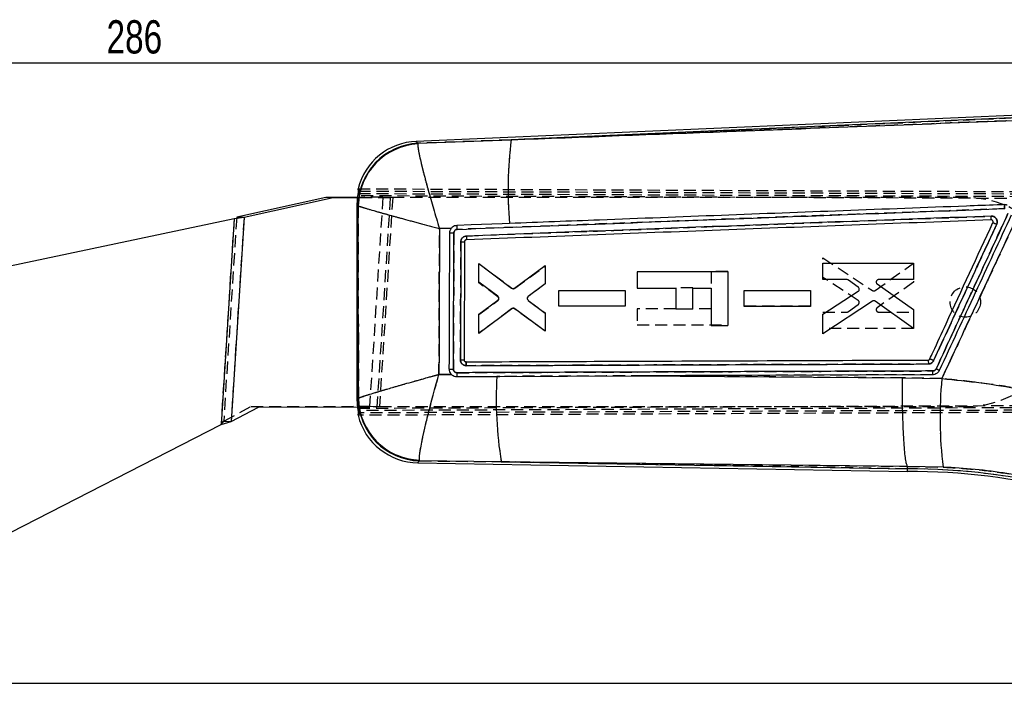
# Model space of a CAD drawing. Extents: x 30 to 387, y 19 to 288.
# Tile 9 of 12: x 203 to 307, y 218 to 288. Entities that reach past the tile are written whole.
import ezdxf

# ---------------------------------------------------------------- set-up
doc = ezdxf.new("R2010")
doc.units = 0
doc.linetypes.add('HIDDEN', pattern=[1.905, 1.27, -0.635])
doc.layers.get('0').update_dxf_attribs({"linetype": 'CONTINUOUS'})
doc.styles.add('SLDTEXTSTYLE0', font='TXT', dxfattribs={"width": 0.75})
doc.dimstyles.new('SLDDIMSTYLE0', dxfattribs={"dimtxt": 3.5, "dimasz": 3.302, "dimexe": 0, "dimexo": 0.0625, "dimgap": 0.875, "dimtad": 1, "dimdec": 0, "dimrnd": 1e-09, "dimzin": 12, "dimtxsty": 'SLDTEXTSTYLE0', "dimsah": 1, "dimcen": 0.09, "dimazin": 3, "dimtfac": 1, "dimtdec": 0, "dimtofl": 0, "dimtmove": 0, "dimatfit": 3, "dimtolj": 1, "dimtzin": 12})
doc.dimstyles.new('SLDDIMSTYLE1', dxfattribs={"dimtxt": 3.5, "dimasz": 3.302, "dimexe": 0, "dimexo": 0.0625, "dimgap": 0.875, "dimtad": 1, "dimdec": 0, "dimrnd": 1e-09, "dimzin": 12, "dimtxsty": 'SLDTEXTSTYLE0', "dimsah": 1, "dimcen": 0.09, "dimazin": 3, "dimtfac": 1, "dimtofl": 0, "dimtmove": 0, "dimatfit": 3, "dimtolj": 1, "dimtzin": 12})

# ---------------------------------------------------------------- blocks, each defined once
blk = doc.blocks.new('_D')
at = {"color": 179, "linetype": 'CONTINUOUS'}
for p, q in [((70.04, 246.75), (70.04, 284.24)), ((356.29, 256.31), (356.29, 284.24)), ((356.29, 283.24), (70.04, 283.24))]:
    blk.add_line(p, q, dxfattribs=at)
for points in [[(70.04, 283.24), (73.34, 282.74), (73.34, 283.75)], [(356.29, 283.24), (352.98, 283.75), (352.98, 282.74)]]:
    blk.add_solid(points, dxfattribs=at)
at = {"color": 179, "linetype": 'CONTINUOUS', "insert": (212.11, 287.76, 0.1), "char_height": 3.5, "attachment_point": 1, "style": 'SLDTEXTSTYLE0'}
blk.add_mtext('286', dxfattribs=at)
blk = doc.blocks.new('_D_1')
at = {"color": 179, "linetype": 'CONTINUOUS'}
for p, q in [((315.35, 278.02), (373.61, 278.02)), ((372.61, 278.02), (372.61, 217.96)), ((194.92, 217.96), (373.61, 217.96))]:
    blk.add_line(p, q, dxfattribs=at)
for points in [[(372.61, 278.02), (372.1, 274.72), (373.12, 274.72)], [(372.61, 217.96), (373.12, 221.26), (372.1, 221.26)]]:
    blk.add_solid(points, dxfattribs=at)
at = {"color": 179, "linetype": 'CONTINUOUS', "insert": (368.1, 241.35, 0.1), "char_height": 3.5, "attachment_point": 1, "rotation": 90, "style": 'SLDTEXTSTYLE0'}
blk.add_mtext('60', dxfattribs=at)

msp = doc.modelspace()

# ---------------------------------------------------------------- linework, layer by layer
at = {"color": 7, "linetype": 'CONTINUOUS'}
for p, q in [((312.8157, 277.984), (244.6955, 275.0098)), ((312.8275, 277.7139), (254.7068, 275.1763)), ((244.8897, 274.805), (244.8793, 274.7468)), ((244.8897, 274.805), (254.7068, 275.1763)), ((238.6345, 269.7735), (238.5843, 270.0251)), ((235.198, 269.1085), (225.8085, 267.029)), ((235.9729, 269.0592), (226.5834, 266.9797)), ((238.5601, 269.1161), (235.198, 269.1085)), ((235.9729, 269.0592), (235.198, 269.1085)), ((238.5564, 269.065), (235.9729, 269.0592)), ((238.5019, 268.3177), (238.5717, 269.275)), ((238.5989, 268.2335), (238.5019, 268.3177)), ((238.5019, 247.8688), (238.5019, 268.3177)), ((238.6119, 268.2179), (238.5989, 268.2335)), ((225.5386, 266.863), (181.2014, 257.4669)), ((225.5386, 266.863), (224.1597, 245.1945)), ((226.5834, 266.9797), (225.2176, 245.5174)), ((226.5834, 266.9797), (225.5386, 266.863)), ((226.5834, 266.9797), (225.8085, 267.029)), ((248.4234, 265.8754), (247.1559, 265.822)), ((248.624, 251.0242), (248.6741, 265.3797)), ((249.7877, 264.4401), (249.7423, 252.0073)), ((251.3011, 260.1777), (251.3015, 262.1378)), ((251.3015, 262.1378), (254.7459, 259.5695)), ((255.0475, 259.5681), (258.2755, 261.9278)), ((258.2755, 261.9278), (258.2751, 260.003)), ((277.5039, 261.2827), (267.964, 261.2827)), ((267.964, 261.2827), (267.964, 259.5688)), ((277.5039, 261.2827), (277.5039, 255.6404)), ((287.5182, 260.4562), (287.5185, 262.1929)), ((287.5185, 262.1929), (297.0584, 262.1947)), ((297.0584, 262.1947), (297.0581, 260.4581)), ((253.3037, 258.7038), (251.3011, 260.1777)), ((290.0506, 260.4567), (287.5182, 260.4562)), ((291.2427, 259.6476), (290.1996, 260.4082)), ((297.0581, 260.4581), (293.3782, 260.4574)), ((258.2751, 260.003), (256.4962, 258.6732)), ((259.7289, 257.6448), (259.7292, 259.3112)), ((259.7292, 259.3112), (266.7033, 259.3125)), ((266.7033, 259.3125), (266.703, 257.6462)), ((267.964, 259.5688), (272.0531, 259.5688)), ((272.0531, 259.5688), (272.0531, 257.3703)), ((273.821, 257.3703), (273.821, 259.5688)), ((273.821, 259.5688), (275.7501, 259.5688)), ((275.7501, 259.5688), (275.7501, 255.6404)), ((279.2438, 257.6409), (279.2441, 259.3073)), ((279.2441, 259.3073), (286.2183, 259.3086)), ((286.2183, 259.3086), (286.218, 257.6422)), ((287.5176, 256.8047), (291.2316, 259.2281)), ((293.2312, 259.9953), (297.0575, 257.2977)), ((251.3005, 256.829), (253.3029, 258.2926)), ((256.495, 258.2655), (258.2745, 256.9354)), ((292.7413, 258.1912), (287.5172, 254.7412)), ((297.0571, 255.3036), (293.0284, 258.1858)), ((254.7813, 257.394), (251.3002, 254.7981)), ((258.2742, 255.0462), (255.0832, 257.3949)), ((266.703, 257.6462), (259.7289, 257.6448)), ((272.0531, 257.3703), (273.821, 257.3703)), ((286.218, 257.6422), (279.2438, 257.6409)), ((297.0575, 257.2977), (297.0571, 255.3036)), ((251.3002, 254.7981), (251.3005, 256.829)), ((258.2745, 256.9354), (258.2742, 255.0462)), ((287.5172, 254.7412), (287.5176, 256.8047)), ((275.7501, 255.6404), (277.5039, 255.6404)), ((249.9278, 251.8035), (249.9472, 251.8026)), ((247.102, 250.4818), (248.4248, 250.4715)), ((253.1931, 250.2677), (253.4971, 250.2689)), ((253.4971, 250.2689), (267.7934, 250.3252)), ((267.7934, 250.3252), (295.8871, 250.107)), ((295.8871, 250.107), (300.036, 250.033)), ((238.5019, 247.8688), (238.6006, 247.9568)), ((238.5703, 246.9206), (238.5019, 247.8688)), ((238.6006, 247.9568), (238.6168, 247.9776)), ((225.2176, 245.5174), (228.0912, 247.0447)), ((228.0912, 247.0447), (238.5597, 247.0681)), ((238.5814, 246.1704), (238.6323, 246.4221)), ((192.2031, 228.8332), (224.1597, 245.1945)), ((224.1597, 245.1945), (225.2176, 245.5174)), ((244.8681, 241.1687), (296.4193, 240.2689)), ((245.0634, 241.3803), (245.0464, 241.4561)), ((253.6556, 241.2858), (245.0634, 241.3803)), ((253.6556, 241.2858), (296.4217, 240.5393)), ((296.4193, 240.2699), (296.4217, 240.5393)), ((296.4217, 240.5393), (296.4239, 240.7933)), ((296.4239, 240.7933), (296.4235, 240.7942)), ((300.1674, 240.718), (296.4239, 240.7933))]:
    msp.add_line(p, q, dxfattribs=at)
at = {"color": 7, "linetype": 'HIDDEN'}
for p, q in [((254.7068, 275.1763), (312.8275, 277.7139)), ((244.8897, 274.805), (244.8793, 274.7468)), ((254.7068, 275.1763), (244.8897, 274.805)), ((238.5019, 268.3177), (238.6132, 269.525)), ((238.5843, 270.0251), (325.5628, 269.6456)), ((238.6132, 269.525), (325.4498, 269.1461)), ((238.6345, 269.7735), (326.0294, 269.4197)), ((241.9728, 269.0726), (238.5564, 269.065)), ((241.1979, 269.122), (238.5601, 269.1161)), ((325.9167, 268.9214), (238.5717, 269.275)), ((241.1979, 269.122), (239.7979, 247.122)), ((241.9728, 269.0726), (240.5728, 247.0726)), ((242.2337, 269.0978), (240.8337, 247.0978)), ((241.9728, 269.0726), (241.1979, 269.122)), ((242.2337, 269.0978), (241.1979, 269.122)), ((242.2337, 269.0978), (241.1979, 269.122)), ((242.2337, 269.0978), (241.9728, 269.0726)), ((302.5058, 269.0978), (242.2337, 269.0978)), ((238.5989, 268.2335), (238.6119, 268.2179)), ((225.5386, 266.863), (224.1597, 245.1945)), ((225.8085, 267.029), (224.4427, 245.5667)), ((226.5834, 266.9797), (225.2176, 245.5174)), ((305.2311, 266.7758), (305.2227, 266.7455)), ((305.2235, 266.7455), (305.2227, 266.7455)), ((305.3524, 266.7037), (305.2925, 266.7355)), ((247.1559, 265.822), (248.4234, 265.8754)), ((287.5172, 262.7544), (292.7413, 259.3044)), ((287.5176, 260.6908), (287.5172, 262.7544)), ((251.3005, 260.1165), (251.3002, 262.1475)), ((251.3002, 262.1475), (254.7813, 259.5515)), ((255.0832, 259.5506), (258.2742, 261.8994)), ((258.2742, 261.8994), (258.2745, 260.0101)), ((275.7501, 261.3252), (275.7501, 259.5714)), ((277.5039, 261.3252), (275.7501, 261.3252)), ((277.5039, 261.3252), (277.5039, 261.2884)), ((293.0284, 259.3097), (297.0571, 262.1919)), ((297.0571, 262.1919), (297.0575, 260.1978)), ((291.2316, 258.2675), (287.5176, 260.6908)), ((297.0575, 260.1978), (293.2312, 257.5003)), ((253.3029, 258.6529), (251.3005, 260.1165)), ((258.2745, 260.0101), (256.495, 258.6801)), ((259.7289, 259.3207), (266.703, 259.3194)), ((259.7292, 257.6543), (259.7289, 259.3207)), ((266.703, 259.3194), (266.7033, 257.653)), ((272.0531, 259.5952), (272.0531, 259.5696)), ((273.821, 259.5952), (272.0531, 259.5952)), ((273.821, 259.5696), (273.821, 259.5952)), ((279.2441, 257.6582), (279.2438, 259.3246)), ((279.2438, 259.3246), (286.218, 259.3233)), ((286.218, 259.3233), (286.2183, 257.657)), ((251.3011, 256.7678), (253.3037, 258.2418)), ((256.4962, 258.2724), (258.2751, 256.9425)), ((254.7459, 257.376), (251.3015, 254.8078)), ((258.2755, 255.0178), (255.0475, 257.3774)), ((266.7033, 257.653), (259.7292, 257.6543)), ((267.964, 257.3967), (267.964, 255.6828)), ((272.0531, 257.3967), (267.964, 257.3967)), ((275.7501, 257.3967), (273.821, 257.3967)), ((286.2183, 257.657), (279.2441, 257.6582)), ((287.5185, 255.3026), (287.5182, 257.0393)), ((287.5182, 257.0393), (290.0506, 257.0388)), ((290.1996, 257.0874), (291.2427, 257.8479)), ((293.3782, 257.0382), (297.0581, 257.0375)), ((297.0581, 257.0375), (297.0584, 255.3009)), ((251.3015, 254.8078), (251.3011, 256.7678)), ((258.2751, 256.9425), (258.2755, 255.0178)), ((267.964, 255.6828), (277.5039, 255.6828)), ((297.0584, 255.3009), (287.5185, 255.3026)), ((298.5914, 251.9896), (298.5959, 251.9754)), ((249.9278, 251.8035), (249.9472, 251.8026)), ((298.6172, 251.7324), (298.6198, 251.574)), ((248.4248, 250.4715), (247.102, 250.4818)), ((253.4971, 250.2689), (253.1931, 250.2677)), ((300.036, 250.033), (295.8871, 250.107)), ((238.6115, 246.6705), (238.5019, 247.8688)), ((238.6168, 247.9776), (238.6006, 247.9568)), ((224.4427, 245.5667), (227.3163, 247.0941)), ((227.3163, 247.0941), (239.7979, 247.122)), ((228.0912, 247.0447), (227.3163, 247.0941)), ((238.5597, 247.0681), (240.5728, 247.0726)), ((238.5703, 246.9206), (341.7961, 247.3384)), ((341.6944, 247.1203), (238.6115, 246.6705)), ((342.1124, 246.8409), (238.6323, 246.4221)), ((239.7979, 247.122), (240.8337, 247.0978)), ((239.7979, 247.122), (240.5728, 247.0726)), ((239.7979, 247.122), (240.8337, 247.0978)), ((240.5728, 247.0726), (240.8337, 247.0978)), ((240.8337, 247.0978), (302.5058, 247.0978)), ((342.0113, 246.6217), (238.5814, 246.1704)), ((224.1597, 245.1945), (224.4427, 245.5667)), ((224.4427, 245.5667), (225.2176, 245.5174)), ((245.0634, 241.3803), (245.0464, 241.4561)), ((245.0634, 241.3803), (253.6556, 241.2858)), ((296.4217, 240.5393), (253.6556, 241.2858)), ((296.4235, 240.7942), (296.4239, 240.7933)), ((296.4239, 240.7933), (300.1674, 240.718))]:
    msp.add_line(p, q, dxfattribs=at)
at = {"color": 8, "linetype": 'CONTINUOUS', "flags": 128}
for points in [[(244.6955, 275.0098), (244.717, 274.987), (244.8897, 274.805)], [(245.0634, 241.3803), (244.8898, 241.1923), (244.8681, 241.1687)]]:
    msp.add_lwpolyline(points, dxfattribs=at)
at = {"color": 7, "linetype": 'HIDDEN', "flags": 128}
for points in [[(244.8897, 274.805), (244.717, 274.987), (244.6955, 275.0098)], [(295.8871, 250.107), (277.6599, 250.2495), (267.7934, 250.3252)], [(244.8681, 241.1687), (244.8898, 241.1923), (245.0634, 241.3803)], [(253.6556, 241.2858), (268.8807, 241.1107), (296.4235, 240.7942)]]:
    msp.add_lwpolyline(points, dxfattribs=at)
at = {"color": 7, "linetype": 'CONTINUOUS', "flags": 128}
for points in [[(254.5329, 266.3655), (253.7402, 266.3352), (250.5007, 266.2114), (248.9873, 266.1535)], [(248.9681, 250.2508), (249.73, 250.2539), (253.1931, 250.2677)], [(299.0728, 250.4435), (274.0197, 250.3493), (267.7934, 250.3252)], [(296.4235, 240.7942), (268.8807, 241.1107), (253.6556, 241.2858)]]:
    msp.add_lwpolyline(points, dxfattribs=at)
at = {"color": 7, "linetype": 'HIDDEN'}
msp.add_circle((302.5058, 258.0978), 1.6, dxfattribs=at)
at = {"color": 7, "linetype": 'CONTINUOUS'}
for centre, radius, start, end in [((244.9832, 268.4186), 6.5975, 92.111236, 165.890041), ((245.2224, 268.1896), 6.6237, 92.879889, 179.620085), ((245.2505, 268.1179), 6.6393, 93.204672, 179.136422), ((296.6418, 269.9413), 42.2605, 172.884301, 184.853843), ((248.8299, 313.397), 48.0175, 269.30079, 269.814182), ((249.6102, 295.0629), 30.6232, 269.619673, 270.332121), ((290.4769, 233.396), 20.4688, 64.869948, 66.084082), ((248.6778, 290.9262), 39.902, 269.301818, 269.92278), ((297.622, 250.7373), 1.4803, 348.553628, 3.964798), ((293.3039, 237.6356), 14.7503, 63.990977, 65.455512), ((294.9541, 247.9154), 41.8272, 176.77603, 189.119841), ((342.7728, 245.9772), 42.9289, 174.578669, 187.036924), ((245.2247, 248.0026), 6.6243, 180.395693, 268.604319), ((245.2586, 248.0955), 6.6428, 181.016802, 268.170094), ((244.9832, 247.7652), 6.5975, 193.965721, 269.350224), ((296.4165, 170.8578), 69.6815, 76, 89.995785), ((296.4165, 170.8578), 69.4111, 76, 90)]:
    msp.add_arc(centre, radius, start, end, dxfattribs=at)
at = {"color": 7, "linetype": 'HIDDEN'}
for centre, radius, start, end in [((245.2224, 268.1896), 6.6237, 92.879889, 179.620085), ((245.2505, 268.1179), 6.6393, 93.204672, 179.136422), ((296.6418, 269.9413), 42.2605, 172.884301, 184.853843), ((302.5058, 258.0978), 11, 270, 90), ((248.7246, 311.3586), 45.978, 269.401025, 269.937183), ((249.8567, 299.7704), 35.3303, 269.270549, 269.888068), ((290.7059, 234.0239), 19.802, 64.698323, 65.953293), ((248.4937, 264.5173), 13.4937, 268.717088, 270.553423), ((297.6222, 250.7374), 1.4801, 348.546388, 3.959161), ((293.2302, 237.4419), 14.9567, 64.062675, 65.506963), ((294.9541, 247.9154), 41.8272, 176.77603, 189.119841), ((342.7728, 245.9772), 42.9289, 174.578669, 187.036924), ((245.2247, 248.0026), 6.6243, 180.395693, 268.604319), ((245.2586, 248.0955), 6.6428, 181.016802, 268.170094), ((296.4165, 170.8578), 69.6815, 76, 89.995785)]:
    msp.add_arc(centre, radius, start, end, dxfattribs=at)
at = {"color": 7, "linetype": 'CONTINUOUS'}
for points, knots in [([(254.7068, 275.1763), (262.2713, 275.4659), (280.2837, 276.1555), (298.2968, 276.8462), (308.7451, 277.2467)], [0, 0, 0, 0, 0.41995869, 1, 1, 1, 1]), ([(244.8793, 274.7468), (244.8776, 274.6611), (244.8741, 274.4896), (244.978, 273.8131), (245.2136, 272.7315), (245.5864, 271.2606), (245.9922, 269.7598), (246.5134, 267.9384), (246.9331, 266.544), (247.1539, 265.8283), (247.1559, 265.822)], [0, 0, 0, 0, 0.10641098, 0.21283001, 0.41883488, 0.54509778, 0.67138375, 0.83080293, 0.99851567, 1, 1, 1, 1]), ([(238.5717, 269.275), (238.5801, 269.3316), (238.5968, 269.4449), (238.6194, 269.5955), (238.6345, 269.7085), (238.6381, 269.7618), (238.6353, 269.7708), (238.6345, 269.7735)], [0, 0, 0, 0, 0.22771556, 0.45546614, 0.68193202, 0.90468632, 1, 1, 1, 1]), ([(238.6168, 247.9776), (238.6159, 251.3249), (238.6141, 258.0717), (238.6126, 264.8184), (238.6119, 268.2179)], [0, 0, 0, 0, 0.49613132, 1, 1, 1, 1]), ([(238.6119, 268.2179), (238.671, 268.1956), (238.7892, 268.1508), (239.37, 267.9711), (240.3662, 267.6819), (241.7719, 267.2871), (243.2311, 266.8836), (245.0298, 266.393), (246.4272, 266.017), (247.1495, 265.8237), (247.1559, 265.822)], [0, 0, 0, 0, 0.1064104, 0.2128288, 0.41883351, 0.54509648, 0.67138233, 0.83080162, 0.998516, 1, 1, 1, 1]), ([(249.0277, 265.7466), (259.4128, 266.1417), (278.6203, 266.8725), (297.8287, 267.5987), (306.6515, 267.9323)], [0, 0, 0, 0, 0.54067907, 1, 1, 1, 1]), ([(306.6119, 268.3471), (306.3594, 268.3375), (305.0269, 268.287), (299.3749, 268.0727), (285.4231, 267.5432), (269.3958, 266.9331), (257.6883, 266.486), (254.5329, 266.3655)], [0, 0, 0, 0, 0.01454482, 0.07675076, 0.32557461, 0.81822566, 1, 1, 1, 1]), ([(306.9995, 267.4099), (305.738, 264.6837), (303.2151, 259.2314), (300.6925, 253.7791), (299.4311, 251.053)], [0, 0, 0, 0, 0.500012, 1, 1, 1, 1]), ([(300.036, 250.033), (300.4239, 250.8644), (302.0942, 254.4444), (304.9429, 260.5556), (307.4022, 265.8362), (308.581, 268.3671)], [0, 0, 0, 0, 0.13605582, 0.58592319, 1, 1, 1, 1]), ([(306.9119, 268.2983), (306.8917, 268.3054), (306.7956, 268.3392), (306.6929, 268.3436), (306.6119, 268.3471)], [0, 0, 0, 0, 0.21042242, 1, 1, 1, 1]), ([(306.6119, 268.3471), (306.6152, 268.3403), (306.6221, 268.3264), (306.6337, 268.2323), (306.6445, 268.0947), (306.6492, 267.9864), (306.6515, 267.9323)], [0, 0, 0, 0, 0.2370093, 0.49133902, 0.74567229, 1, 1, 1, 1]), ([(305.2235, 266.7455), (296.0166, 266.3961), (277.6028, 265.6974), (259.1899, 264.9942), (249.9834, 264.6426)], [0, 0, 0, 0, 0.50000008, 1, 1, 1, 1]), ([(305.2333, 267.1421), (296.0182, 266.7937), (277.6041, 266.0973), (259.1909, 265.3969), (249.9923, 265.0469)], [0, 0, 0, 0, 0.50043862, 1, 1, 1, 1]), ([(298.7749, 252.1073), (298.8886, 252.3529), (299.457, 253.5811), (301.6708, 258.3643), (303.771, 262.9018), (305.4165, 266.4568)], [0, 0, 0, 0, 0.05135272, 0.25676321, 1, 1, 1, 1]), ([(307.3429, 267.2486), (306.0811, 264.5225), (303.5574, 259.0703), (301.0338, 253.6181), (299.7721, 250.892)], [0, 0, 0, 0, 0.50000003, 1, 1, 1, 1]), ([(305.2227, 266.7455), (305.2257, 266.7515), (305.2318, 266.7636), (305.2367, 266.8549), (305.2377, 266.9856), (305.2348, 267.0899), (305.2333, 267.1421)], [0, 0, 0, 0, 0.25000049, 0.49999882, 0.75000103, 1, 1, 1, 1]), ([(305.2925, 266.7355), (305.2913, 266.7358), (305.2692, 266.7429), (305.2458, 266.7443), (305.2235, 266.7455)], [0, 0, 0, 0, 0.05110714, 1, 1, 1, 1]), ([(305.8103, 266.2795), (305.8133, 266.2864), (305.8437, 266.356), (305.8753, 266.5004), (305.8507, 266.7079), (305.7589, 266.8953), (305.611, 267.0406), (305.4281, 267.1312), (305.2963, 267.1386), (305.2333, 267.1421)], [0, 0, 0, 0, 0.01827113, 0.18445242, 0.35072421, 0.5170031, 0.68139187, 0.84779745, 1, 1, 1, 1]), ([(305.4165, 266.4568), (305.4232, 266.4766), (305.4378, 266.5193), (305.4323, 266.5889), (305.4042, 266.6539), (305.3568, 266.7071), (305.314, 266.726), (305.2925, 266.7355)], [0, 0, 0, 0, 0.18224633, 0.39208291, 0.59353367, 0.79528319, 1, 1, 1, 1]), ([(305.4165, 266.4568), (305.4214, 266.4547), (305.4326, 266.4501), (305.4921, 266.4238), (305.5861, 266.3815), (305.6862, 266.3361), (305.7627, 266.3012), (305.798, 266.2851), (305.8103, 266.2795)], [0, 0, 0, 0, 0.17179831, 0.38665134, 0.60151089, 0.81636134, 0.9362178, 1, 1, 1, 1]), ([(247.1559, 265.822), (247.1474, 263.229), (247.1307, 258.1156), (247.1115, 253.0022), (247.102, 250.4818)], [0, 0, 0, 0, 0.50709758, 1, 1, 1, 1]), ([(248.1916, 251.0272), (248.1927, 251.2978), (248.198, 252.6512), (248.2164, 257.4364), (248.232, 261.9511), (248.2439, 265.3831)], [0, 0, 0, 0, 0.056561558, 0.282807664, 1, 1, 1, 1]), ([(248.2439, 265.3831), (248.2528, 265.4701), (248.2707, 265.6442), (248.3634, 265.8025), (248.4209, 265.8724), (248.4234, 265.8754)], [0, 0, 0, 0, 0.48907685, 0.97814834, 1, 1, 1, 1]), ([(248.9873, 266.1535), (248.905, 266.1424), (248.7362, 266.1195), (248.5449, 266.0059), (248.4546, 265.9089), (248.4234, 265.8754)], [0, 0, 0, 0, 0.38413611, 0.78719358, 1, 1, 1, 1]), ([(248.6741, 265.3797), (248.6754, 265.4013), (248.679, 265.4642), (248.7167, 265.5643), (248.7963, 265.6613), (248.904, 265.7294), (248.9865, 265.7409), (249.0277, 265.7466)], [0, 0, 0, 0, 0.11541883, 0.33658428, 0.55777657, 0.77898856, 1, 1, 1, 1]), ([(249.0281, 265.7467), (249.0256, 265.8), (249.0206, 265.9067), (249.0093, 266.0414), (248.9974, 266.1342), (248.9905, 266.1472), (248.9871, 266.1535)], [0, 0, 0, 0, 0.25253476, 0.50507476, 0.75761192, 1, 1, 1, 1]), ([(299.1695, 251.9273), (300.2762, 254.3193), (302.4897, 259.1034), (304.7034, 263.8874), (305.8103, 266.2795)], [0, 0, 0, 0, 0.49998388, 1, 1, 1, 1]), ([(249.4069, 264.4403), (249.406, 264.1696), (249.4012, 262.8163), (249.3867, 258.6715), (249.3732, 254.7973), (249.3635, 252.0058)], [0, 0, 0, 0, 0.06530134, 0.32650705, 1, 1, 1, 1]), ([(249.9923, 265.0469), (249.9575, 265.0437), (249.8546, 265.0343), (249.6921, 264.9671), (249.5361, 264.8304), (249.4287, 264.6478), (249.4142, 264.5098), (249.4069, 264.4403)], [0, 0, 0, 0, 0.113061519, 0.334204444, 0.555232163, 0.776207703, 1, 1, 1, 1]), ([(249.9834, 264.6426), (249.9607, 264.6395), (249.9151, 264.6331), (249.8556, 264.5955), (249.8115, 264.5419), (249.7906, 264.4867), (249.7884, 264.452), (249.7877, 264.4401)], [0, 0, 0, 0, 0.22113244, 0.44224181, 0.66365589, 0.88556495, 1, 1, 1, 1]), ([(249.9923, 265.0469), (249.994, 264.994), (249.9973, 264.8881), (249.9967, 264.7547), (249.9922, 264.6612), (249.9862, 264.6488), (249.9832, 264.6426)], [0, 0, 0, 0, 0.24999941, 0.50000184, 0.75000059, 1, 1, 1, 1]), ([(290.1996, 260.4082), (290.1749, 260.4231), (290.1288, 260.4508), (290.0754, 260.4549), (290.0506, 260.4567)], [0, 0, 0, 0, 0.53616378, 1, 1, 1, 1]), ([(293.131, 260.2626), (293.1269, 260.2342), (293.1189, 260.1776), (293.1434, 260.0939), (293.1843, 260.0324), (293.2189, 260.005), (293.2312, 259.9953)], [0, 0, 0, 0, 0.2812459, 0.56247495, 0.84432926, 1, 1, 1, 1]), ([(293.3782, 260.4574), (293.3494, 260.4545), (293.2919, 260.4487), (293.216, 260.4044), (293.1578, 260.341), (293.1397, 260.2881), (293.131, 260.2626)], [0, 0, 0, 0, 0.25434149, 0.50874131, 0.76234887, 1, 1, 1, 1]), ([(254.7459, 259.5695), (254.7706, 259.5547), (254.82, 259.525), (254.9072, 259.5151), (254.9862, 259.5301), (255.0291, 259.5567), (255.0475, 259.5681)], [0, 0, 0, 0, 0.266225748, 0.532457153, 0.798850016, 1, 1, 1, 1]), ([(291.2316, 259.2281), (291.2544, 259.246), (291.3013, 259.283), (291.324, 259.3383), (291.3356, 259.3668)], [0, 0, 0, 0, 0.485864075, 1, 1, 1, 1]), ([(291.3356, 259.3668), (291.3414, 259.395), (291.3528, 259.4516), (291.3329, 259.5373), (291.2937, 259.6045), (291.2573, 259.6353), (291.2427, 259.6476)], [0, 0, 0, 0, 0.27270226, 0.54538896, 0.81859997, 1, 1, 1, 1]), ([(253.3029, 258.2926), (253.3244, 258.3121), (253.3674, 258.351), (253.3944, 258.412), (253.4016, 258.447), (253.403, 258.4538)], [0, 0, 0, 0, 0.4462252, 0.89249243, 1, 1, 1, 1]), ([(253.403, 258.4538), (253.4051, 258.4829), (253.4092, 258.541), (253.3783, 258.6245), (253.3376, 258.6767), (253.3094, 258.6993), (253.3037, 258.7038)], [0, 0, 0, 0, 0.30750337, 0.61499367, 0.92298113, 1, 1, 1, 1]), ([(256.3963, 258.4979), (256.3956, 258.476), (256.394, 258.4249), (256.4206, 258.3474), (256.4607, 258.2937), (256.489, 258.2704), (256.495, 258.2655)], [0, 0, 0, 0, 0.24925381, 0.58069534, 0.91225018, 1, 1, 1, 1]), ([(256.4962, 258.6732), (256.4749, 258.6533), (256.4324, 258.6137), (256.4043, 258.5482), (256.398, 258.5088), (256.3963, 258.4979)], [0, 0, 0, 0, 0.419889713, 0.839811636, 1, 1, 1, 1]), ([(293.0284, 258.1858), (293.0034, 258.2002), (292.9534, 258.2288), (292.866, 258.237), (292.7933, 258.2214), (292.7549, 258.1991), (292.7413, 258.1912)], [0, 0, 0, 0, 0.28175482, 0.5635356, 0.84530005, 1, 1, 1, 1]), ([(255.0832, 257.3949), (255.0584, 257.4096), (255.009, 257.439), (254.9219, 257.4483), (254.8428, 257.4328), (254.7999, 257.4058), (254.7813, 257.394)], [0, 0, 0, 0, 0.26532898, 0.5306606, 0.79613615, 1, 1, 1, 1]), ([(249.3635, 252.0058), (249.38, 252.0058), (249.4458, 252.0058), (249.5526, 252.0059), (249.6588, 252.0063), (249.7288, 252.0067), (249.7378, 252.0071), (249.7423, 252.0073)], [0, 0, 0, 0, 0.08152253, 0.32694532, 0.55130044, 0.77565011, 1, 1, 1, 1]), ([(249.3635, 252.0058), (249.3656, 251.969), (249.3715, 251.8637), (249.4346, 251.6972), (249.5624, 251.5406), (249.733, 251.4335), (249.8771, 251.3971), (249.9605, 251.3953), (249.9756, 251.395)], [0, 0, 0, 0, 0.11520333, 0.32968192, 0.54417125, 0.73805962, 0.95271209, 1, 1, 1, 1]), ([(249.7423, 252.0073), (249.7446, 251.9841), (249.7494, 251.9378), (249.7851, 251.8763), (249.8374, 251.8299), (249.8888, 251.8087), (249.9197, 251.8046), (249.9278, 251.8035)], [0, 0, 0, 0, 0.22977129, 0.45955077, 0.68898735, 0.91783929, 1, 1, 1, 1]), ([(249.9472, 251.8026), (250.1198, 251.8033), (251.3726, 251.8083), (256.9463, 251.8306), (272.9883, 251.8939), (287.9503, 251.9499), (298.5914, 251.9896)], [0, 0, 0, 0, 0.01064383, 0.07726344, 0.34374198, 1, 1, 1, 1]), ([(298.5914, 251.9896), (298.6135, 251.9918), (298.6592, 251.9965), (298.72, 252.0316), (298.7572, 252.0727), (298.7712, 252.1002), (298.7749, 252.1073)], [0, 0, 0, 0, 0.28806243, 0.59679114, 0.89556648, 1, 1, 1, 1]), ([(298.5914, 251.9896), (298.5948, 251.9828), (298.6019, 251.9687), (298.6112, 251.8743), (298.6181, 251.7365), (298.6192, 251.6282), (298.6198, 251.574)], [0, 0, 0, 0, 0.2373826, 0.49158874, 0.74579585, 1, 1, 1, 1]), ([(298.6198, 251.574), (298.6438, 251.575), (298.736, 251.5788), (298.8919, 251.6279), (299.0642, 251.7485), (299.1343, 251.8676), (299.1695, 251.9273)], [0, 0, 0, 0, 0.10506357, 0.4029135, 0.70062774, 1, 1, 1, 1]), ([(248.4248, 250.4715), (248.3808, 250.5219), (248.2795, 250.6377), (248.2033, 250.8362), (248.1948, 250.9751), (248.1916, 251.0272)], [0, 0, 0, 0, 0.32432638, 0.7465307, 1, 1, 1, 1]), ([(248.9943, 250.6553), (248.9672, 250.657), (248.8987, 250.6613), (248.7949, 250.7052), (248.7005, 250.7888), (248.6365, 250.8997), (248.6282, 250.983), (248.624, 251.0242)], [0, 0, 0, 0, 0.14063007, 0.35531356, 0.56997387, 0.78713711, 1, 1, 1, 1]), ([(299.0987, 250.8396), (290.6299, 250.8094), (275.0192, 250.7537), (258.3179, 250.691), (250.0852, 250.6595), (248.9943, 250.6553)], [0, 0, 0, 0, 0.50706217, 0.93468409, 1, 1, 1, 1]), ([(249.9756, 251.395), (249.975, 251.4484), (249.9739, 251.5551), (249.9671, 251.6899), (249.9579, 251.7837), (249.9508, 251.7964), (249.9472, 251.8026)], [0, 0, 0, 0, 0.25100582, 0.50201274, 0.75301903, 1, 1, 1, 1]), ([(249.9756, 251.395), (258.0829, 251.4258), (274.2975, 251.4873), (290.5124, 251.5451), (298.6198, 251.574)], [0, 0, 0, 0, 0.499999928, 1, 1, 1, 1]), ([(299.7721, 250.892), (299.7277, 250.8167), (299.639, 250.6659), (299.4209, 250.5127), (299.2222, 250.4496), (299.1042, 250.4448), (299.0728, 250.4435)], [0, 0, 0, 0, 0.29720085, 0.59439576, 0.8918208, 1, 1, 1, 1]), ([(299.4311, 251.053), (299.4244, 251.0397), (299.3989, 250.9897), (299.3323, 250.9162), (299.2227, 250.8523), (299.14, 250.8438), (299.0987, 250.8396)], [0, 0, 0, 0, 0.10722578, 0.40474937, 0.70231231, 1, 1, 1, 1]), ([(238.6168, 247.9776), (238.6737, 248.003), (238.7875, 248.0536), (239.3454, 248.2437), (240.3129, 248.5446), (241.6945, 248.9538), (243.1442, 249.3735), (244.9495, 249.8853), (246.3636, 250.2786), (247.0956, 250.4801), (247.102, 250.4818)], [0, 0, 0, 0, 0.10345952, 0.20692654, 0.41246252, 0.53877582, 0.6651133, 0.82747981, 0.99851034, 1, 1, 1, 1]), ([(245.0464, 241.4561), (245.0411, 241.5446), (245.0304, 241.7216), (245.1086, 242.3981), (245.3087, 243.4775), (245.6402, 244.9518), (246.0097, 246.4672), (246.4938, 248.3192), (246.8905, 249.7442), (247.1002, 250.4755), (247.102, 250.4818)], [0, 0, 0, 0, 0.10345963, 0.20692686, 0.41246297, 0.53877657, 0.6651143, 0.82748067, 0.99851038, 1, 1, 1, 1]), ([(248.4248, 250.4715), (248.478, 250.4272), (248.5981, 250.3272), (248.7933, 250.2596), (248.924, 250.253), (248.9681, 250.2508)], [0, 0, 0, 0, 0.34499464, 0.7787329, 1, 1, 1, 1]), ([(248.9943, 250.6553), (248.9943, 250.6273), (248.9941, 250.5525), (248.9912, 250.4384), (248.9852, 250.3343), (248.9772, 250.2646), (248.9711, 250.2554), (248.9681, 250.2508)], [0, 0, 0, 0, 0.132791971, 0.355320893, 0.571207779, 0.787091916, 1, 1, 1, 1]), ([(296.4235, 240.7942), (296.3892, 240.865), (296.3204, 241.0065), (296.2231, 241.5364), (296.1337, 242.2896), (296.0548, 243.2593), (295.9889, 244.4198), (295.9375, 245.7328), (295.9026, 247.1664), (295.8857, 248.5899), (295.8847, 249.5806), (295.8868, 250.0565), (295.8871, 250.107)], [0, 0, 0, 0, 0.11200755, 0.22401499, 0.33602242, 0.44802977, 0.56003942, 0.67204906, 0.78406266, 0.89607619, 0.98898557, 1, 1, 1, 1]), ([(300.036, 250.033), (301.4227, 249.8959), (304.1962, 249.6217), (308.3589, 248.9564), (312.5128, 248.1186), (315.244, 247.3945), (316.6096, 247.0324)], [0, 0, 0, 0, 0.24768275, 0.49535917, 0.74768134, 1, 1, 1, 1]), ([(238.6323, 246.4221), (238.6336, 246.4312), (238.6363, 246.4495), (238.6255, 246.5427), (238.6069, 246.6734), (238.5868, 246.8074), (238.5745, 246.8918), (238.5703, 246.9206)], [0, 0, 0, 0, 0.2193306, 0.43861643, 0.65939721, 0.88397569, 1, 1, 1, 1]), ([(313.333, 238.7058), (312.272, 238.9679), (310.1502, 239.492), (306.8718, 240.0735), (303.5392, 240.5087), (301.2913, 240.6482), (300.1674, 240.718)], [0, 0, 0, 0, 0.24701694, 0.49403887, 0.74701256, 1, 1, 1, 1])]:
    msp.add_open_spline(points, degree=3, knots=knots, dxfattribs=at)
at = {"color": 7, "linetype": 'HIDDEN'}
for points, knots in [([(308.7451, 277.2467), (298.2968, 276.8462), (280.2837, 276.1555), (262.2713, 275.4659), (254.7068, 275.1763)], [0, 0, 0, 0, 0.58004131, 1, 1, 1, 1]), ([(244.8793, 274.7468), (244.8776, 274.6611), (244.8741, 274.4896), (244.978, 273.8131), (245.2136, 272.7315), (245.5864, 271.2606), (245.9922, 269.7598), (246.5134, 267.9384), (246.9331, 266.544), (247.1539, 265.8283), (247.1559, 265.822)], [0, 0, 0, 0, 0.10641098, 0.21283001, 0.41883488, 0.54509778, 0.67138375, 0.83080293, 0.99851567, 1, 1, 1, 1]), ([(238.6934, 270.0247), (238.6934, 270.0247), (238.6934, 270.0247), (238.6936, 270.0247), (238.6942, 270.0246), (238.6962, 270.0231), (238.6983, 270.0096), (238.6923, 269.9543), (238.6732, 269.8434), (238.6452, 269.6957), (238.6241, 269.5828), (238.6132, 269.525)], [0, 0, 0, 0, 0.000440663, 0.002203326, 0.00925456, 0.037467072, 0.150767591, 0.357678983, 0.565213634, 0.777294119, 1, 1, 1, 1]), ([(238.6119, 268.2179), (238.6126, 264.8184), (238.6141, 258.0717), (238.6159, 251.3249), (238.6168, 247.9776)], [0, 0, 0, 0, 0.50386868, 1, 1, 1, 1]), ([(238.6119, 268.2179), (238.671, 268.1956), (238.7892, 268.1508), (239.37, 267.9711), (240.3662, 267.6819), (241.7719, 267.2871), (243.2311, 266.8836), (245.0298, 266.393), (246.4272, 266.017), (247.1495, 265.8237), (247.1559, 265.822)], [0, 0, 0, 0, 0.1064104, 0.2128288, 0.41883351, 0.54509648, 0.67138233, 0.83080162, 0.998516, 1, 1, 1, 1]), ([(306.6514, 267.9323), (296.2659, 267.5396), (277.0576, 266.8132), (257.8501, 266.0823), (249.0278, 265.7466)], [0, 0, 0, 0, 0.54067987, 1, 1, 1, 1]), ([(299.431, 251.0526), (300.6923, 253.7788), (303.2148, 259.2308), (305.7376, 264.6827), (306.9988, 267.4084)], [0, 0, 0, 0, 0.50004281, 1, 1, 1, 1]), ([(308.581, 268.3671), (307.3717, 265.7706), (304.9123, 260.49), (302.0636, 254.3789), (300.4239, 250.8644), (300.036, 250.033)], [0, 0, 0, 0, 0.424811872, 0.8639418, 1, 1, 1, 1]), ([(306.6514, 267.9323), (306.6491, 267.9864), (306.6445, 268.0947), (306.6337, 268.2323), (306.6221, 268.3264), (306.6152, 268.3403), (306.6119, 268.3471)], [0, 0, 0, 0, 0.254331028, 0.508660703, 0.762992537, 1, 1, 1, 1]), ([(249.9923, 265.0469), (259.1909, 265.3969), (277.6041, 266.0973), (296.0182, 266.7937), (305.2333, 267.1421)], [0, 0, 0, 0, 0.49956138, 1, 1, 1, 1]), ([(305.2333, 267.1421), (305.2963, 267.1386), (305.4281, 267.1312), (305.6109, 267.0407), (305.7591, 266.8952), (305.8498, 266.7083), (305.8794, 266.4913), (305.8341, 266.3525), (305.8103, 266.2795)], [0, 0, 0, 0, 0.15224624, 0.31869959, 0.48313555, 0.64946217, 0.81578168, 1, 1, 1, 1]), ([(247.102, 250.4818), (247.1115, 253.0022), (247.1307, 258.1156), (247.1474, 263.229), (247.1559, 265.822)], [0, 0, 0, 0, 0.49290242, 1, 1, 1, 1]), ([(248.6741, 265.3806), (248.6566, 260.5959), (248.639, 255.8105), (248.624, 251.025), (248.624, 251.0242)], [0, 0, 0, 0, 0.99983367, 1, 1, 1, 1]), ([(249.0278, 265.7466), (249.0063, 265.7446), (248.9436, 265.7388), (248.8451, 265.6975), (248.7511, 265.6144), (248.6872, 265.5044), (248.6785, 265.4218), (248.6741, 265.3806)], [0, 0, 0, 0, 0.11579199, 0.33724133, 0.55865835, 0.78005456, 1, 1, 1, 1]), ([(249.0278, 265.7466), (249.0253, 265.8), (249.0203, 265.9067), (249.0092, 266.0414), (248.9973, 266.1342), (248.9902, 266.1472), (248.9867, 266.1535)], [0, 0, 0, 0, 0.25253859, 0.50507495, 0.75761016, 1, 1, 1, 1]), ([(305.8103, 266.2795), (305.6966, 266.0339), (304.5897, 263.6418), (302.3759, 258.8574), (300.2759, 254.3186), (299.169, 251.9263)], [0, 0, 0, 0, 0.05134213, 0.49998013, 1, 1, 1, 1]), ([(249.3635, 252.0058), (249.3645, 252.2765), (249.3692, 253.6298), (249.3836, 257.7755), (249.3972, 261.6505), (249.4069, 264.4429)], [0, 0, 0, 0, 0.06528744, 0.32643774, 1, 1, 1, 1]), ([(249.4069, 264.4429), (249.4144, 264.5115), (249.4292, 264.6486), (249.5361, 264.8304), (249.6921, 264.9671), (249.8546, 265.0343), (249.9575, 265.0437), (249.9923, 265.0469)], [0, 0, 0, 0, 0.22161151, 0.44320789, 0.6648566, 0.88662083, 1, 1, 1, 1]), ([(254.7813, 259.5515), (254.806, 259.5367), (254.8552, 259.5071), (254.9422, 259.4972), (255.0215, 259.5122), (255.0645, 259.539), (255.0832, 259.5506)], [0, 0, 0, 0, 0.26531274, 0.53059926, 0.79606169, 1, 1, 1, 1]), ([(292.7413, 259.3044), (292.7668, 259.291), (292.8177, 259.2642), (292.9053, 259.2593), (292.9774, 259.2775), (293.015, 259.3013), (293.0284, 259.3097)], [0, 0, 0, 0, 0.28126291, 0.56247404, 0.84403632, 1, 1, 1, 1]), ([(253.403, 258.4918), (253.3951, 258.5197), (253.3792, 258.5755), (253.3364, 258.6267), (253.3083, 258.6487), (253.3029, 258.6529)], [0, 0, 0, 0, 0.4459538, 0.89187366, 1, 1, 1, 1]), ([(253.3037, 258.2418), (253.3252, 258.2616), (253.3683, 258.3013), (253.4031, 258.3835), (253.4092, 258.4494), (253.404, 258.4849), (253.403, 258.4918)], [0, 0, 0, 0, 0.30892775, 0.61790716, 0.92604321, 1, 1, 1, 1]), ([(256.495, 258.6801), (256.4787, 258.6653), (256.4408, 258.631), (256.4035, 258.558), (256.3928, 258.4917), (256.3957, 258.4552), (256.3963, 258.4476)], [0, 0, 0, 0, 0.24931085, 0.58141421, 0.9134149, 1, 1, 1, 1]), ([(291.3356, 258.1288), (291.3247, 258.1557), (291.3023, 258.2111), (291.2556, 258.2483), (291.2316, 258.2675)], [0, 0, 0, 0, 0.48657695, 1, 1, 1, 1]), ([(291.2427, 257.8479), (291.2642, 257.8673), (291.3073, 257.9061), (291.3424, 257.9871), (291.3509, 258.0643), (291.34, 258.1105), (291.3356, 258.1288)], [0, 0, 0, 0, 0.27402316, 0.54806788, 0.82144286, 1, 1, 1, 1]), ([(255.0475, 257.3774), (255.0227, 257.3921), (254.973, 257.4213), (254.8857, 257.4303), (254.8069, 257.4146), (254.7643, 257.3876), (254.7459, 257.376)], [0, 0, 0, 0, 0.26625593, 0.53251459, 0.79890426, 1, 1, 1, 1]), ([(290.0506, 257.0388), (290.0792, 257.0413), (290.1328, 257.046), (290.1784, 257.0742), (290.1996, 257.0874)], [0, 0, 0, 0, 0.53558974, 1, 1, 1, 1]), ([(293.2312, 257.5003), (293.2094, 257.4815), (293.166, 257.4439), (293.1295, 257.3644), (293.1201, 257.2912), (293.1281, 257.2481), (293.131, 257.233)], [0, 0, 0, 0, 0.28260546, 0.56522291, 0.84713746, 1, 1, 1, 1]), ([(293.131, 257.233), (293.1404, 257.2058), (293.1593, 257.1515), (293.2198, 257.0882), (293.295, 257.0461), (293.3509, 257.0408), (293.3782, 257.0382)], [0, 0, 0, 0, 0.25266762, 0.50527618, 0.75858651, 1, 1, 1, 1]), ([(249.9756, 251.395), (249.9672, 251.3951), (249.8905, 251.3959), (249.7454, 251.4271), (249.5612, 251.5387), (249.4271, 251.7082), (249.3696, 251.8765), (249.3649, 251.9754), (249.3635, 252.0058)], [0, 0, 0, 0, 0.02632121, 0.24104805, 0.45579685, 0.690182, 0.90471882, 1, 1, 1, 1]), ([(299.169, 251.9263), (299.1339, 251.8669), (299.0638, 251.7483), (298.8919, 251.6279), (298.736, 251.5788), (298.6438, 251.575), (298.6198, 251.574)], [0, 0, 0, 0, 0.29822004, 0.59642388, 0.89476365, 1, 1, 1, 1]), ([(248.624, 251.0242), (248.6282, 250.983), (248.6365, 250.8997), (248.7005, 250.7888), (248.7949, 250.7052), (248.8987, 250.6613), (248.9672, 250.657), (248.9943, 250.6553)], [0, 0, 0, 0, 0.21286289, 0.43002613, 0.64468644, 0.85936993, 1, 1, 1, 1]), ([(248.9943, 250.6553), (257.227, 250.6865), (268.7062, 250.73), (285.4077, 250.791), (293.8765, 250.8211), (299.0987, 250.8396)], [0, 0, 0, 0, 0.492937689, 0.687320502, 1, 1, 1, 1]), ([(249.9472, 251.8026), (249.9508, 251.7964), (249.9579, 251.7837), (249.9671, 251.6899), (249.9739, 251.5551), (249.975, 251.4484), (249.9756, 251.395)], [0, 0, 0, 0, 0.24698097, 0.49798726, 0.74899418, 1, 1, 1, 1]), ([(298.6198, 251.574), (290.5124, 251.545), (282.3956, 251.5159), (266.1809, 251.4567), (258.0736, 251.4258), (249.9756, 251.395)], [0, 0, 0, 0, 0.50000007, 0.50057628, 1, 1, 1, 1]), ([(299.0987, 250.8396), (299.1136, 250.8402), (299.1696, 250.8425), (299.2641, 250.8724), (299.3677, 250.9453), (299.4099, 251.0169), (299.431, 251.0526)], [0, 0, 0, 0, 0.10755429, 0.40541235, 0.70317601, 1, 1, 1, 1]), ([(238.6168, 247.9776), (238.7584, 248.0349), (239.0304, 248.145), (240.1298, 248.4882), (241.3727, 248.8594), (242.8336, 249.2846), (244.549, 249.7725), (246.0707, 250.1972), (246.8753, 250.4194), (247.0956, 250.4801), (247.102, 250.4818)], [0, 0, 0, 0, 0.19675773, 0.37770036, 0.50530746, 0.6329403, 0.80984687, 0.94806098, 0.99851004, 1, 1, 1, 1]), ([(245.0464, 241.4561), (245.046, 241.6575), (245.0452, 242.0443), (245.2695, 243.2752), (245.561, 244.6114), (245.9282, 246.1459), (246.3847, 247.9108), (246.808, 249.4494), (247.037, 250.2554), (247.1002, 250.4755), (247.102, 250.4818)], [0, 0, 0, 0, 0.196757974, 0.377700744, 0.505307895, 0.632940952, 0.809847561, 0.948061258, 0.998510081, 1, 1, 1, 1]), ([(299.0728, 250.4435), (293.8506, 250.4242), (278.6585, 250.3679), (263.4668, 250.3081), (253.4971, 250.2689)], [0, 0, 0, 0, 0.34374878, 1, 1, 1, 1]), ([(316.6096, 247.0324), (315.2695, 247.3881), (312.5891, 248.0994), (308.4627, 248.9376), (304.2747, 249.6128), (301.4489, 249.893), (300.036, 250.033)], [0, 0, 0, 0, 0.24764523, 0.49529323, 0.74764302, 1, 1, 1, 1]), ([(238.6115, 246.6705), (238.6221, 246.6136), (238.6433, 246.4999), (238.6717, 246.3486), (238.6908, 246.236), (238.6966, 246.1786), (238.6924, 246.173), (238.6908, 246.1709)], [0, 0, 0, 0, 0.21932081, 0.43869906, 0.65612341, 0.86837001, 1, 1, 1, 1]), ([(300.1674, 240.718), (301.2651, 240.6503), (303.4606, 240.5148), (306.7677, 240.0895), (310.0737, 239.5096), (312.2465, 238.9738), (313.333, 238.7058)], [0, 0, 0, 0, 0.247093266, 0.49417379, 0.747088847, 1, 1, 1, 1])]:
    msp.add_open_spline(points, degree=3, knots=knots, dxfattribs=at)

# ---------------------------------------------------------------- dimensions: what is measured, and where the dimension line sits
at = {"color": 179, "linetype": 'CONTINUOUS'}
dim = msp.add_linear_dim(base=(70.0365, 283.2436), p1=(356.2867, 255.3109), p2=(70.0365, 245.754), dimstyle='SLDDIMSTYLE0', dxfattribs=at)
dim.commit()
dim.dimension.update_dxf_attribs({"geometry": '_D', "text_midpoint": (217.4148, 283.2436), "dimtype": 160})
dim = msp.add_linear_dim(base=(372.6079, 217.9601), p1=(314.3515, 278.0175), p2=(193.9249, 217.9601), angle=90, dimstyle='SLDDIMSTYLE1', dxfattribs=at)
dim.commit()
dim.dimension.update_dxf_attribs({"geometry": '_D_1', "text_midpoint": (372.6079, 245.3566), "dimtype": 160})

doc.saveas('drawing.dxf')
